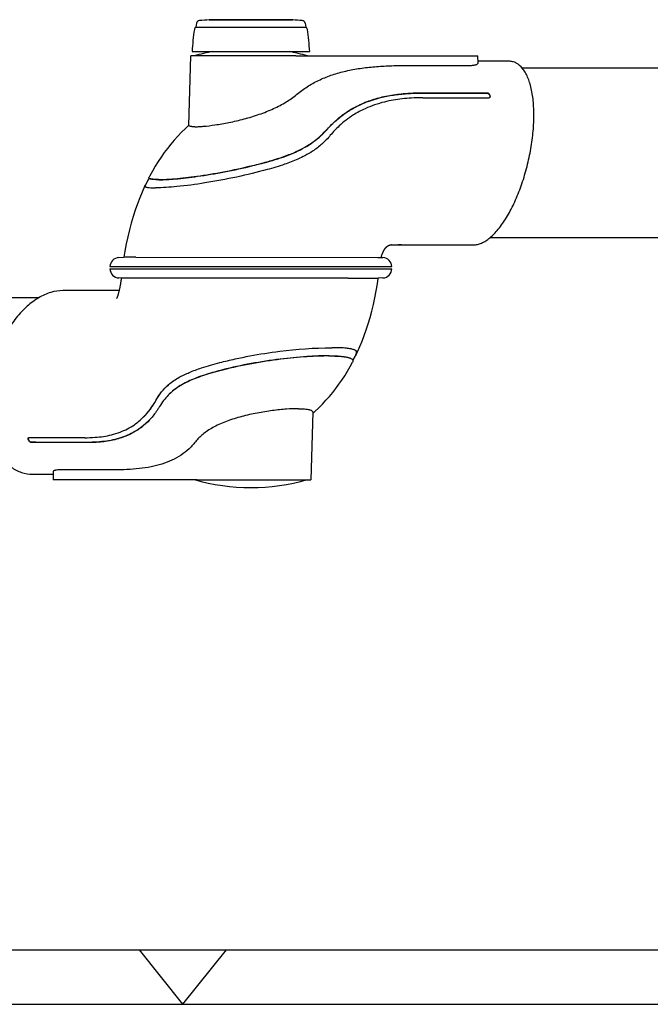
# Model space of a CAD drawing. Extents: x 0 to 420, y 0 to 297.
# Tile 2 of 10: x 115 to 173, y 0 to 91. Entities that reach past the tile are written whole.
import ezdxf

# ---------------------------------------------------------------- set-up
doc = ezdxf.new("R2010")
doc.units = 0
doc.header["$LTSCALE"] = 23.1
for name, color, linetype in [('102183_DXF_CONTINUOUS_LINE', 7, 'CONTINUOUS'), ('102187_DXF_CONTINUOUS_LINE', 7, 'CONTINUOUS'), ('102352_DXF_FORMAT', 7, 'CONTINUOUS'), ('105-5475-01_DXF_CONTINUOUS', 7, 'CONTINUOUS'), ('105-5481_DXF_CONTINUOUS_LI', 7, 'CONTINUOUS')]:
    doc.layers.add(name, color=color, linetype=linetype)

msp = doc.modelspace()

# ---------------------------------------------------------------- linework, layer by layer
at = {"layer": '102183_DXF_CONTINUOUS_LINE', "color": 7, "linetype": 'CONTINUOUS'}
msp.add_line((69.376, 64.964), (116.781, 64.964), dxfattribs=at)
at = {"layer": '102187_DXF_CONTINUOUS_LINE', "color": 7, "linetype": 'CONTINUOUS'}
for p, q in [((194.23, 86.044), (161.193, 86.044)), ((196.414, 70.444), (158.188, 70.444))]:
    msp.add_line(p, q, dxfattribs=at)
at = {"layer": '102352_DXF_FORMAT', "color": 7, "linetype": 'CONTINUOUS'}
for p, q in [((24.998, 4.998), (414.998, 4.998)), ((129.998, -0.002), (126.002, 4.998)), ((129.998, -0.002), (133.995, 4.998)), ((-0.002, -0.002), (419.998, -0.002))]:
    msp.add_line(p, q, dxfattribs=at)
at = {"layer": '105-5475-01_DXF_CONTINUOUS', "color": 7, "linetype": 'CONTINUOUS'}
for p, q in [((130.559, 80.785), (130.727, 87.184)), ((140.38, 87.184), (130.727, 87.184)), ((140.38, 87.184), (157.107, 87.184)), ((157.124, 86.521), (157.107, 87.184)), ((157.241, 86.684), (157.12, 86.684)), ((157.909, 86.684), (157.241, 86.684)), ((158.585, 86.684), (157.909, 86.684)), ((159.266, 86.684), (158.585, 86.684)), ((159.954, 86.684), (159.266, 86.684)), ((157.843, 83.752), (157.958, 83.752)), ((157.856, 83.778), (157.971, 83.778)), ((149.117, 69.804), (149.145, 69.804)), ((149.145, 69.804), (149.197, 69.805)), ((149.179, 69.805), (149.181, 69.805)), ((149.181, 69.805), (149.239, 69.804)), ((149.197, 69.805), (149.214, 69.805)), ((149.214, 69.805), (149.226, 69.805)), ((149.226, 69.805), (149.25, 69.804)), ((149.239, 69.804), (149.264, 69.804)), ((149.25, 69.804), (149.433, 69.804)), ((149.264, 69.804), (149.348, 69.804)), ((149.348, 69.804), (149.471, 69.804)), ((149.433, 69.804), (149.924, 69.804)), ((149.535, 69.804), (149.698, 69.804)), ((149.698, 69.804), (149.741, 69.804)), ((149.741, 69.804), (149.783, 69.804)), ((149.912, 69.804), (150.885, 69.804)), ((149.924, 69.804), (150.071, 69.804)), ((150.885, 69.804), (152.545, 69.804)), ((152.545, 69.804), (153.576, 69.804)), ((152.545, 69.804), (153.576, 69.804)), ((152.558, 69.804), (152.581, 69.804)), ((152.581, 69.804), (152.584, 69.804)), ((152.584, 69.804), (153.576, 69.804)), ((153.576, 69.804), (156.703, 69.804)), ((148.275, 68.846), (148.292, 68.897)), ((124.112, 68.642), (124.567, 68.666)), ((125.667, 68.666), (124.567, 68.666)), ((125.667, 68.666), (147.897, 68.653)), ((148.207, 68.651), (148.382, 68.642)), ((148.211, 68.65), (148.234, 68.721)), ((123.296, 67.804), (149.198, 67.804)), ((123.296, 67.604), (149.198, 67.604)), ((124.34, 66.754), (124.112, 66.766)), ((145.189, 66.742), (124.34, 66.754)), ((145.189, 66.742), (147.941, 66.743)), ((148.382, 66.766), (147.941, 66.743)), ((121.599, 65.604), (118.957, 65.604)), ((122.463, 65.604), (121.599, 65.604)), ((122.45, 65.604), (121.599, 65.604)), ((122.45, 65.604), (121.599, 65.604)), ((123.98, 65.604), (122.463, 65.604)), ((124.136, 65.604), (123.98, 65.604)), ((124.136, 65.604), (123.98, 65.604)), ((143.664, 60.354), (143.712, 60.355)), ((141.929, 54.423), (141.767, 48.224)), ((127.081, 53.874), (127.068, 53.859)), ((115.819, 52.083), (115.827, 52.084)), ((116.162, 51.63), (116.065, 51.63)), ((116.182, 51.656), (116.084, 51.656)), ((118.075, 48.962), (118.094, 48.224)), ((116.208, 48.724), (116.79, 48.724)), ((116.79, 48.724), (117.366, 48.724)), ((117.366, 48.724), (117.937, 48.724)), ((117.937, 48.724), (118.081, 48.724)), ((131.307, 48.224), (118.094, 48.224)), ((131.307, 48.224), (141.767, 48.224))]:
    msp.add_line(p, q, dxfattribs=at)
for points in [[(130.56, 80.827), (130.226, 80.513), (129.875, 80.164), (129.533, 79.806), (129.202, 79.439), (128.883, 79.063), (128.576, 78.679), (128.279, 78.284), (127.993, 77.878), (127.718, 77.463), (127.451, 77.034), (127.195, 76.594), (126.948, 76.142), (126.889, 76.029)], [(126.511, 75.259), (126.473, 75.177), (126.247, 74.665), (126.028, 74.133), (125.818, 73.582), (125.618, 73.012), (125.428, 72.423), (125.25, 71.817), (125.083, 71.195), (124.929, 70.555), (124.787, 69.898), (124.66, 69.227), (124.567, 68.666)], [(126.891, 75.944), (126.788, 75.741), (126.547, 75.242)], [(148.292, 68.896), (148.3, 68.918), (148.315, 68.961), (148.331, 69.001), (148.346, 69.04), (148.361, 69.076), (148.376, 69.11), (148.39, 69.142), (148.404, 69.172), (148.418, 69.201), (148.431, 69.228), (148.444, 69.253), (148.457, 69.277), (148.469, 69.299), (148.481, 69.32), (148.493, 69.34), (148.504, 69.359), (148.515, 69.377), (148.526, 69.395), (148.537, 69.411), (148.548, 69.427), (148.558, 69.442), (148.568, 69.457), (148.578, 69.47), (148.588, 69.484), (148.597, 69.496), (148.607, 69.508), (148.616, 69.52), (148.625, 69.531), (148.635, 69.542), (148.643, 69.552), (148.652, 69.562), (148.661, 69.572), (148.67, 69.581), (148.678, 69.59), (148.686, 69.598), (148.695, 69.607), (148.703, 69.615), (148.711, 69.622), (148.719, 69.63), (148.727, 69.637), (148.735, 69.644), (148.743, 69.651), (148.75, 69.657), (148.758, 69.664), (148.766, 69.67), (148.773, 69.675), (148.781, 69.681), (148.788, 69.687), (148.796, 69.692), (148.803, 69.697), (148.81, 69.702), (148.818, 69.707), (148.825, 69.712), (148.832, 69.716), (148.839, 69.721), (148.846, 69.725), (148.853, 69.729), (148.86, 69.733), (148.867, 69.737), (148.874, 69.74), (148.881, 69.744), (148.888, 69.747), (148.895, 69.751), (148.901, 69.754), (148.908, 69.757), (148.915, 69.76), (148.921, 69.763), (148.928, 69.766), (148.934, 69.769), (148.941, 69.771), (148.947, 69.774), (148.953, 69.776), (148.959, 69.778), (148.965, 69.78), (148.971, 69.782), (148.977, 69.784), (148.983, 69.786), (148.989, 69.788), (148.994, 69.79), (148.999, 69.791), (149.004, 69.792), (149.009, 69.794), (149.013, 69.795), (149.017, 69.796), (149.021, 69.797), (149.024, 69.797), (149.027, 69.798), (149.03, 69.799), (149.033, 69.799), (149.035, 69.799), (149.037, 69.8), (149.039, 69.8), (149.041, 69.8), (149.042, 69.801), (149.043, 69.801), (149.044, 69.801), (149.045, 69.801), (149.046, 69.801), (149.048, 69.801), (149.05, 69.801), (149.053, 69.802), (149.056, 69.802), (149.06, 69.802), (149.065, 69.802), (149.071, 69.803), (149.078, 69.803), (149.086, 69.803), (149.095, 69.803), (149.106, 69.804), (149.117, 69.804)], [(148.234, 68.721), (148.261, 68.805), (148.275, 68.846)], [(124.339, 66.754), (124.314, 66.578), (124.302, 66.496), (124.29, 66.415), (124.277, 66.337), (124.265, 66.261), (124.252, 66.187), (124.24, 66.116), (124.227, 66.046), (124.215, 65.979), (124.202, 65.915), (124.19, 65.853), (124.177, 65.793), (124.165, 65.735), (124.153, 65.68), (124.141, 65.627), (124.129, 65.576), (124.117, 65.527), (124.106, 65.481), (124.095, 65.437), (124.084, 65.395), (124.073, 65.355), (124.062, 65.317), (124.052, 65.282), (124.042, 65.248), (124.033, 65.217), (124.023, 65.187), (124.014, 65.159), (124.006, 65.133), (123.998, 65.109), (123.99, 65.087), (123.982, 65.066), (123.975, 65.046), (123.969, 65.028), (123.962, 65.012), (123.956, 64.996), (123.951, 64.983), (123.946, 64.97), (123.941, 64.958), (123.936, 64.948), (123.932, 64.938), (123.928, 64.93), (123.925, 64.922), (123.922, 64.915), (123.919, 64.909), (123.916, 64.904), (123.914, 64.9), (123.913, 64.897), (123.911, 64.894), (123.91, 64.892), (123.909, 64.89), (123.909, 64.89), (123.909, 64.89)], [(145.963, 59.782), (146.049, 59.967), (146.261, 60.451), (146.465, 60.952), (146.661, 61.471), (146.848, 62.006), (147.025, 62.558), (147.193, 63.128), (147.351, 63.714), (147.497, 64.317), (147.632, 64.938), (147.756, 65.577), (147.866, 66.232), (147.941, 66.743)], [(145.614, 59.163), (145.813, 59.56), (145.927, 59.799)], [(141.926, 54.297), (142.135, 54.49), (142.481, 54.825), (142.818, 55.168), (143.143, 55.518), (143.458, 55.875), (143.762, 56.24), (144.054, 56.611), (144.336, 56.991), (144.607, 57.38), (144.869, 57.78), (145.121, 58.189), (145.365, 58.613), (145.581, 59.011)]]:
    msp.add_lwpolyline(points, dxfattribs=at)
for centre, radius, start, end in [((136.247, 68.909), 19, 100.6179, 105.88362), ((136.247, 68.909), 19, 74.11638, 79.3821), ((127.011, 75.966), 0.137, 152.53787, 156.11441), ((127.206, 102.44), 27.387, 270.43624, 270.56957), ((149.192, 62.828), 6.976, 90.09974, 90.58238), ((149.478, 102.464), 32.66, 269.9206, 270.09874), ((149.925, -54.694), 124.498, 89.93272, 90.06525), ((124.157, 67.781), 0.861, 93, 178.5), ((148.337, 67.781), 0.861, 1.5, 87), ((124.157, 67.627), 0.861, 181.5, 267), ((148.337, 67.627), 0.861, 273, 358.5), ((145.415, 59.357), 0.864, 64.44587, 67.57697), ((145.589, 59.957), 0.413, 331.95286, 334.89867), ((132.063, 53.032), 5.18, 130.4896, 131.06763), ((136.247, 66.499), 19, 254.11638, 285.88362)]:
    msp.add_arc(centre, radius, start, end, dxfattribs=at)
for points, knots in [([(140.45, 83.626), (140.755, 83.883), (141.402, 84.36), (142.463, 84.952), (143.61, 85.419), (144.833, 85.771), (146.12, 86.022), (147.464, 86.186), (148.858, 86.277), (149.803, 86.291), (150.282, 86.292)], [0, 0, 0, 0, 0.115009, 0.231114, 0.349603, 0.471493, 0.597394, 0.727528, 0.861815, 1, 1, 1, 1]), ([(150.282, 86.292), (150.778, 86.292), (151.771, 86.291), (153.757, 86.292), (155.246, 86.292), (156.239, 86.292)], [0, 0, 0, 0, 0.25, 0.5, 1, 1, 1, 1]), ([(156.239, 86.292), (156.362, 86.292), (156.536, 86.299), (156.753, 86.331), (156.881, 86.361), (156.985, 86.396), (157.069, 86.437), (157.125, 86.488), (157.124, 86.521)], [0, 0, 0, 0, 0.388206, 0.551923, 0.69178, 0.806188, 0.894575, 1, 1, 1, 1]), ([(156.703, 69.804), (156.824, 69.804), (157.077, 69.835), (157.455, 69.964), (157.839, 70.174), (158.225, 70.462), (158.612, 70.825), (159.142, 71.425), (159.772, 72.341), (160.447, 73.616), (161.042, 75.059), (161.537, 76.616), (161.915, 78.231), (162.162, 79.846), (162.269, 81.403), (162.231, 82.846), (162.076, 83.949), (161.871, 84.726), (161.688, 85.226), (161.471, 85.661), (161.157, 86.125), (160.761, 86.481), (160.304, 86.656), (160.07, 86.684), (159.954, 86.684)], [0, 0, 0, 0, 0.018302, 0.03811, 0.059932, 0.084068, 0.110659, 0.139705, 0.20475, 0.27787, 0.357063, 0.439984, 0.524146, 0.607034, 0.686195, 0.75935, 0.82454, 0.853712, 0.880453, 0.904761, 0.926764, 0.964953, 0.982497, 1, 1, 1, 1]), ([(131.089, 80.662), (131.207, 80.662), (131.469, 80.672), (132.089, 80.719), (133.019, 80.836), (134.268, 81.055), (135.629, 81.37), (137.007, 81.783), (138.312, 82.294), (139.469, 82.897), (140.15, 83.376), (140.45, 83.626)], [0, 0, 0, 0, 0.035404, 0.078931, 0.187279, 0.31756, 0.460825, 0.607831, 0.750348, 0.882281, 1, 1, 1, 1]), ([(143.274, 80.445), (143.4, 80.588), (143.66, 80.866), (144.075, 81.257), (144.512, 81.62), (145.126, 82.066), (145.95, 82.552), (147.387, 83.178), (148.957, 83.557), (150.379, 83.706), (151.225, 83.749), (151.654, 83.754), (151.87, 83.755)], [0, 0, 0, 0, 0.060237, 0.120113, 0.179787, 0.239423, 0.359238, 0.480865, 0.73289, 0.864552, 0.93183, 1, 1, 1, 1]), ([(143.286, 80.466), (143.319, 80.503), (143.426, 80.624), (143.699, 80.913), (144.22, 81.408), (144.953, 81.973), (145.938, 82.565), (147.038, 83.051), (148.348, 83.439), (149.465, 83.635), (150.346, 83.723), (151.069, 83.771), (151.564, 83.78), (151.883, 83.781)], [0, 0, 0, 0, 0.015657, 0.050928, 0.125382, 0.242236, 0.341855, 0.487064, 0.620245, 0.771541, 0.843962, 0.899288, 1, 1, 1, 1]), ([(152.038, 83.328), (151.69, 83.328), (151.059, 83.31), (149.879, 83.214), (148.433, 82.967), (146.922, 82.453), (145.526, 81.703), (144.448, 80.872), (143.799, 80.183), (143.545, 79.879)], [0, 0, 0, 0, 0.109924, 0.199591, 0.374509, 0.572361, 0.701346, 0.874487, 1, 1, 1, 1]), ([(151.87, 83.755), (152.368, 83.757), (153.363, 83.755), (154.856, 83.752), (156.35, 83.753), (157.345, 83.752), (157.843, 83.752)], [0, 0, 0, 0, 0.249926, 0.500012, 0.749994, 1, 1, 1, 1]), ([(151.883, 83.781), (152.422, 83.783), (153.418, 83.781), (154.871, 83.779), (156.323, 83.779), (157.318, 83.778), (157.856, 83.778)], [0, 0, 0, 0, 0.270832, 0.500264, 0.729752, 1, 1, 1, 1]), ([(157.958, 83.752), (157.982, 83.752), (158.032, 83.74), (158.123, 83.669), (158.19, 83.562), (158.213, 83.441), (158.207, 83.382), (158.196, 83.356)], [0, 0, 0, 0, 0.140513, 0.283875, 0.666904, 0.838957, 1, 1, 1, 1]), ([(157.971, 83.778), (157.988, 83.778), (158.023, 83.773), (158.082, 83.74), (158.146, 83.676), (158.204, 83.577), (158.229, 83.467), (158.218, 83.393), (158.203, 83.367)], [0, 0, 0, 0, 0.095367, 0.194697, 0.376673, 0.598678, 0.831597, 1, 1, 1, 1]), ([(158.203, 83.367), (158.198, 83.358), (158.185, 83.34), (158.166, 83.331), (158.156, 83.328)], [0, 0, 0, 0, 0.501299, 1, 1, 1, 1]), ([(131.089, 80.662), (131.012, 80.662), (130.905, 80.664), (130.77, 80.678), (130.669, 80.694), (130.558, 80.731), (130.559, 80.785)], [0, 0, 0, 0, 0.412421, 0.576393, 0.71223, 1, 1, 1, 1]), ([(143.545, 79.879), (143.427, 79.738), (143.18, 79.46), (142.652, 78.95), (141.999, 78.45), (141.246, 78.01), (140.39, 77.599), (139.23, 77.161), (137.363, 76.6), (134.925, 76.011), (132.154, 75.491), (129.654, 75.161), (128.132, 75.06), (127.479, 75.054)], [0, 0, 0, 0, 0.032191, 0.064987, 0.128377, 0.175477, 0.217545, 0.294567, 0.392141, 0.558713, 0.733351, 0.885586, 1, 1, 1, 1]), ([(136.435, 77.107), (136.864, 77.212), (137.667, 77.42), (139.078, 77.839), (140.311, 78.302), (141.37, 78.865), (142.062, 79.322), (142.706, 79.85), (143.096, 80.252), (143.286, 80.466)], [0, 0, 0, 0, 0.171039, 0.320645, 0.569364, 0.678271, 0.784031, 0.889489, 1, 1, 1, 1]), ([(136.439, 77.088), (136.783, 77.172), (137.464, 77.347), (138.468, 77.635), (139.436, 77.957), (140.355, 78.326), (141.209, 78.753), (141.985, 79.25), (142.676, 79.811), (143.083, 80.23), (143.274, 80.445)], [0, 0, 0, 0, 0.137146, 0.272476, 0.40463, 0.532543, 0.655684, 0.774187, 0.888717, 1, 1, 1, 1]), ([(127.755, 75.812), (128.248, 75.814), (129.426, 75.886), (131.422, 76.121), (133.827, 76.52), (135.541, 76.889), (136.435, 77.107)], [0, 0, 0, 0, 0.168216, 0.402213, 0.685906, 1, 1, 1, 1]), ([(127.787, 75.793), (128.284, 75.796), (129.476, 75.869), (131.485, 76.109), (133.876, 76.509), (135.567, 76.874), (136.439, 77.088)], [0, 0, 0, 0, 0.170277, 0.408065, 0.692675, 1, 1, 1, 1]), ([(126.511, 75.259), (126.506, 75.248), (126.499, 75.225), (126.506, 75.189), (126.533, 75.159), (126.559, 75.144), (126.574, 75.137)], [0, 0, 0, 0, 0.234203, 0.438173, 0.678285, 1, 1, 1, 1]), ([(126.607, 75.365), (126.585, 75.348), (126.549, 75.316), (126.519, 75.277), (126.511, 75.259)], [0, 0, 0, 0, 0.583218, 1, 1, 1, 1]), ([(126.547, 75.242), (126.543, 75.232), (126.536, 75.211), (126.543, 75.164), (126.573, 75.141), (126.593, 75.129)], [0, 0, 0, 0, 0.252088, 0.473887, 1, 1, 1, 1]), ([(126.574, 75.137), (126.577, 75.136), (126.591, 75.129), (126.606, 75.124), (126.617, 75.12)], [0, 0, 0, 0, 0.233734, 1, 1, 1, 1]), ([(126.942, 75.902), (126.929, 75.909), (126.906, 75.923), (126.882, 75.953), (126.874, 75.988), (126.881, 76.011), (126.886, 76.021)], [0, 0, 0, 0, 0.301026, 0.541352, 0.75823, 1, 1, 1, 1]), ([(127.755, 75.812), (127.658, 75.812), (127.484, 75.815), (127.251, 75.829), (127.076, 75.855), (126.979, 75.883), (126.942, 75.902)], [0, 0, 0, 0, 0.353706, 0.635449, 0.849878, 1, 1, 1, 1]), ([(127.787, 75.793), (127.692, 75.794), (127.519, 75.796), (127.287, 75.811), (127.112, 75.836), (127.014, 75.864), (126.978, 75.883)], [0, 0, 0, 0, 0.35029, 0.633653, 0.849419, 1, 1, 1, 1]), ([(126.617, 75.12), (126.657, 75.107), (126.755, 75.086), (127.021, 75.056), (127.247, 75.055), (127.415, 75.053)], [0, 0, 0, 0, 0.154988, 0.373973, 1, 1, 1, 1]), ([(150.071, 69.804), (150.131, 69.804), (150.402, 69.804), (150.674, 69.804), (150.885, 69.804)], [0, 0, 0, 0, 0.220328, 1, 1, 1, 1]), ([(147.897, 68.653), (147.969, 68.653), (148.072, 68.652), (148.176, 68.652), (148.207, 68.651)], [0, 0, 0, 0, 0.697865, 1, 1, 1, 1]), ([(118.957, 65.604), (118.587, 65.604), (117.811, 65.478), (116.695, 64.967), (115.626, 64.161), (114.641, 63.096), (113.771, 61.814), (113.047, 60.365), (112.493, 58.802), (112.126, 57.181), (111.96, 55.559), (112.002, 53.993), (112.25, 52.538), (112.701, 51.248), (113.345, 50.169), (114.167, 49.349), (115.143, 48.835), (115.856, 48.724), (116.208, 48.724)], [0, 0, 0, 0, 0.05005, 0.104616, 0.164668, 0.23014, 0.300221, 0.373641, 0.448857, 0.524226, 0.598119, 0.669017, 0.735637, 0.797086, 0.85309, 0.904269, 0.952351, 1, 1, 1, 1]), ([(128.7, 56.972), (128.997, 57.226), (129.609, 57.636), (130.634, 58.116), (131.881, 58.566), (133.291, 58.971), (134.773, 59.325), (136.604, 59.696), (139.547, 60.155), (142.07, 60.345), (143.664, 60.354)], [0, 0, 0, 0, 0.075436, 0.141238, 0.218457, 0.331271, 0.424571, 0.512773, 0.692018, 1, 1, 1, 1]), ([(145.744, 60.156), (145.652, 60.194), (145.414, 60.256), (144.979, 60.314), (144.396, 60.35), (143.956, 60.353), (143.712, 60.355)], [0, 0, 0, 0, 0.146307, 0.357131, 0.642172, 1, 1, 1, 1]), ([(145.927, 59.799), (145.942, 59.831), (145.963, 59.896), (145.944, 60), (145.873, 60.086), (145.807, 60.126), (145.768, 60.146)], [0, 0, 0, 0, 0.246093, 0.463092, 0.701191, 1, 1, 1, 1]), ([(145.963, 59.782), (145.978, 59.814), (146, 59.88), (145.979, 59.987), (145.901, 60.076), (145.829, 60.117), (145.787, 60.137)], [0, 0, 0, 0, 0.234377, 0.450662, 0.692648, 1, 1, 1, 1]), ([(145.836, 59.608), (145.849, 59.621), (145.893, 59.669), (145.932, 59.722), (145.954, 59.763)], [0, 0, 0, 0, 0.280492, 1, 1, 1, 1]), ([(143.424, 59.596), (143.109, 59.595), (142.439, 59.582), (140.959, 59.502), (138.906, 59.302), (136.308, 58.906), (134.531, 58.527), (133.64, 58.301)], [0, 0, 0, 0, 0.09555, 0.20333, 0.449356, 0.721188, 1, 1, 1, 1]), ([(143.397, 59.614), (143.081, 59.613), (142.405, 59.6), (140.912, 59.519), (138.846, 59.314), (136.265, 58.917), (134.513, 58.541), (133.646, 58.32)], [0, 0, 0, 0, 0.096108, 0.205637, 0.455213, 0.727425, 1, 1, 1, 1]), ([(143.397, 59.614), (143.63, 59.614), (144.055, 59.608), (144.627, 59.569), (145.022, 59.512), (145.267, 59.444), (145.365, 59.403), (145.407, 59.381)], [0, 0, 0, 0, 0.343598, 0.626091, 0.844661, 0.929984, 1, 1, 1, 1]), ([(143.424, 59.596), (143.66, 59.595), (144.087, 59.59), (144.662, 59.551), (145.057, 59.493), (145.302, 59.425), (145.4, 59.385), (145.442, 59.362)], [0, 0, 0, 0, 0.346006, 0.627167, 0.845242, 0.93018, 1, 1, 1, 1]), ([(145.442, 59.362), (145.479, 59.342), (145.543, 59.301), (145.61, 59.213), (145.623, 59.108), (145.598, 59.044), (145.581, 59.012)], [0, 0, 0, 0, 0.293577, 0.528937, 0.747318, 1, 1, 1, 1]), ([(133.64, 58.301), (133.321, 58.22), (132.725, 58.059), (131.891, 57.802), (131.166, 57.543), (130.359, 57.203), (129.493, 56.731), (128.904, 56.248), (128.65, 55.991)], [0, 0, 0, 0, 0.177439, 0.333374, 0.470435, 0.592324, 0.805442, 1, 1, 1, 1]), ([(133.646, 58.32), (133.143, 58.192), (132.179, 57.924), (130.82, 57.441), (129.807, 56.926), (129.116, 56.43), (128.812, 56.156), (128.671, 56.013)], [0, 0, 0, 0, 0.280193, 0.540853, 0.779355, 0.891424, 1, 1, 1, 1]), ([(127.53, 55.529), (127.68, 55.797), (128.014, 56.304), (128.436, 56.742), (128.66, 56.938)], [0, 0, 0, 0, 0.507177, 1, 1, 1, 1]), ([(127.551, 55.548), (127.697, 55.808), (128.027, 56.31), (128.442, 56.747), (128.668, 56.945)], [0, 0, 0, 0, 0.497232, 1, 1, 1, 1]), ([(126.356, 53.956), (126.598, 54.197), (127.024, 54.699), (127.375, 55.255), (127.53, 55.529)], [0, 0, 0, 0, 0.520141, 1, 1, 1, 1]), ([(126.381, 53.981), (126.608, 54.207), (127.035, 54.705), (127.388, 55.258), (127.551, 55.548)], [0, 0, 0, 0, 0.489804, 1, 1, 1, 1]), ([(128.65, 55.991), (128.5, 55.839), (128.209, 55.505), (127.963, 55.137), (127.847, 54.942)], [0, 0, 0, 0, 0.484813, 1, 1, 1, 1]), ([(127.847, 54.942), (127.798, 54.861), (127.57, 54.487), (127.307, 54.133), (127.081, 53.874)], [0, 0, 0, 0, 0.215565, 1, 1, 1, 1]), ([(140.606, 54.746), (140.247, 54.746), (139.455, 54.709), (138.193, 54.58), (136.813, 54.362), (135.412, 54.049), (134.083, 53.638), (132.905, 53.129), (131.94, 52.525), (131.426, 52.035), (131.224, 51.782)], [0, 0, 0, 0, 0.107021, 0.23575, 0.377417, 0.522643, 0.66271, 0.790888, 0.903505, 1, 1, 1, 1]), ([(140.606, 54.746), (140.707, 54.746), (140.897, 54.743), (141.164, 54.729), (141.393, 54.706), (141.583, 54.673), (141.732, 54.63), (141.842, 54.577), (141.915, 54.508), (141.93, 54.449), (141.929, 54.423)], [0, 0, 0, 0, 0.210985, 0.397132, 0.557323, 0.690999, 0.798371, 0.881179, 0.94451, 1, 1, 1, 1]), ([(120.975, 52.08), (121.297, 52.08), (121.876, 52.101), (122.696, 52.191), (123.468, 52.343), (124.444, 52.643), (125.456, 53.164), (126.106, 53.708), (126.356, 53.956)], [0, 0, 0, 0, 0.165204, 0.296492, 0.422688, 0.568123, 0.819246, 1, 1, 1, 1]), ([(127.068, 53.859), (126.858, 53.62), (126.386, 53.157), (125.577, 52.593), (124.579, 52.118), (123.62, 51.848), (122.769, 51.713), (122.192, 51.658), (121.685, 51.632), (121.37, 51.627), (121.211, 51.627)], [0, 0, 0, 0, 0.14743, 0.305036, 0.454913, 0.657801, 0.764594, 0.854008, 0.926459, 1, 1, 1, 1]), ([(127.066, 53.856), (126.728, 53.476), (125.952, 52.792), (124.54, 52.091), (123.228, 51.785), (122.111, 51.669), (121.528, 51.654), (121.231, 51.653)], [0, 0, 0, 0, 0.237493, 0.476219, 0.728073, 0.861356, 1, 1, 1, 1]), ([(116.065, 51.63), (116.03, 51.63), (115.972, 51.659), (115.907, 51.718), (115.832, 51.808), (115.78, 51.914), (115.766, 52.015), (115.775, 52.055), (115.785, 52.067)], [0, 0, 0, 0, 0.185797, 0.314, 0.464966, 0.799421, 0.917691, 1, 1, 1, 1]), ([(115.785, 52.067), (115.791, 52.074), (115.803, 52.081), (115.815, 52.083), (115.819, 52.083)], [0, 0, 0, 0, 0.726381, 1, 1, 1, 1]), ([(116.084, 51.656), (116.038, 51.656), (115.952, 51.713), (115.864, 51.816), (115.812, 51.916), (115.791, 51.994), (115.788, 52.032), (115.79, 52.05)], [0, 0, 0, 0, 0.262894, 0.537181, 0.785231, 0.897545, 1, 1, 1, 1]), ([(120.975, 52.081), (120.546, 52.081), (118.83, 52.082), (117.115, 52.083), (115.828, 52.084)], [0, 0, 0, 0, 0.249971, 1, 1, 1, 1]), ([(121.211, 51.627), (120.755, 51.625), (119.913, 51.627), (118.685, 51.629), (117.458, 51.629), (116.617, 51.63), (116.162, 51.63)], [0, 0, 0, 0, 0.270786, 0.500281, 0.729747, 1, 1, 1, 1]), ([(121.231, 51.653), (120.81, 51.651), (119.969, 51.653), (118.706, 51.655), (117.444, 51.655), (116.602, 51.656), (116.182, 51.656)], [0, 0, 0, 0, 0.249866, 0.500023, 0.749989, 1, 1, 1, 1]), ([(131.224, 51.782), (131.025, 51.529), (130.593, 51.056), (129.84, 50.459), (128.994, 49.988), (128.065, 49.635), (127.059, 49.384), (125.982, 49.22), (124.841, 49.131), (124.058, 49.117), (123.657, 49.116)], [0, 0, 0, 0, 0.115887, 0.229931, 0.34492, 0.463444, 0.587433, 0.717976, 0.855498, 1, 1, 1, 1]), ([(118.622, 49.116), (118.544, 49.116), (118.434, 49.112), (118.299, 49.093), (118.22, 49.074), (118.157, 49.052), (118.112, 49.026), (118.082, 48.996), (118.075, 48.972), (118.075, 48.962)], [0, 0, 0, 0, 0.390311, 0.550384, 0.685531, 0.795595, 0.881653, 0.947062, 1, 1, 1, 1]), ([(123.657, 49.116), (123.238, 49.116), (122.399, 49.117), (120.72, 49.116), (119.461, 49.116), (118.622, 49.116)], [0, 0, 0, 0, 0.250001, 0.5, 1, 1, 1, 1])]:
    msp.add_open_spline(points, degree=3, knots=knots, dxfattribs=at)
for points in [[(152.038, 83.327), (154.068, 83.325), (156.097, 83.325), (158.127, 83.324)], [(158.156, 83.328), (158.147, 83.325), (158.137, 83.324), (158.128, 83.324)], [(115.79, 52.05), (115.791, 52.059), (115.793, 52.068), (115.797, 52.077)]]:
    msp.add_open_spline(points, degree=3, dxfattribs=at)
at = {"layer": '105-5481_DXF_CONTINUOUS_LI', "color": 7, "linetype": 'CONTINUOUS'}
for p, q in [((131.255, 90.184), (131.191, 89.824)), ((131.191, 89.824), (141.302, 89.824)), ((132.406, 90.506), (132.407, 90.481)), ((140.087, 90.506), (132.406, 90.506)), ((132.407, 90.481), (140.087, 90.481)), ((140.087, 90.506), (140.087, 90.481)), ((141.239, 90.184), (141.302, 89.824)), ((130.847, 87.584), (141.647, 87.584))]:
    msp.add_line(p, q, dxfattribs=at)
for centre, radius, start, end in [((150.919, 86.537), 20.1, 171.18516, 177.01494), ((131.353, 89.571), 0.3, 122.67275, 171.18516), ((131.55, 90.129), 0.3, 93.7727, 169.49415), ((136.247, 18.897), 71.687, 93.07055, 93.7727), ((136.247, 18.897), 71.687, 86.2273, 86.92945), ((140.944, 90.129), 0.3, 10.50585, 86.2273), ((141.14, 89.571), 0.3, 8.81484, 57.32725), ((121.574, 86.537), 20.1, 2.98506, 8.81484)]:
    msp.add_arc(centre, radius, start, end, dxfattribs=at)

doc.saveas('drawing.dxf')
